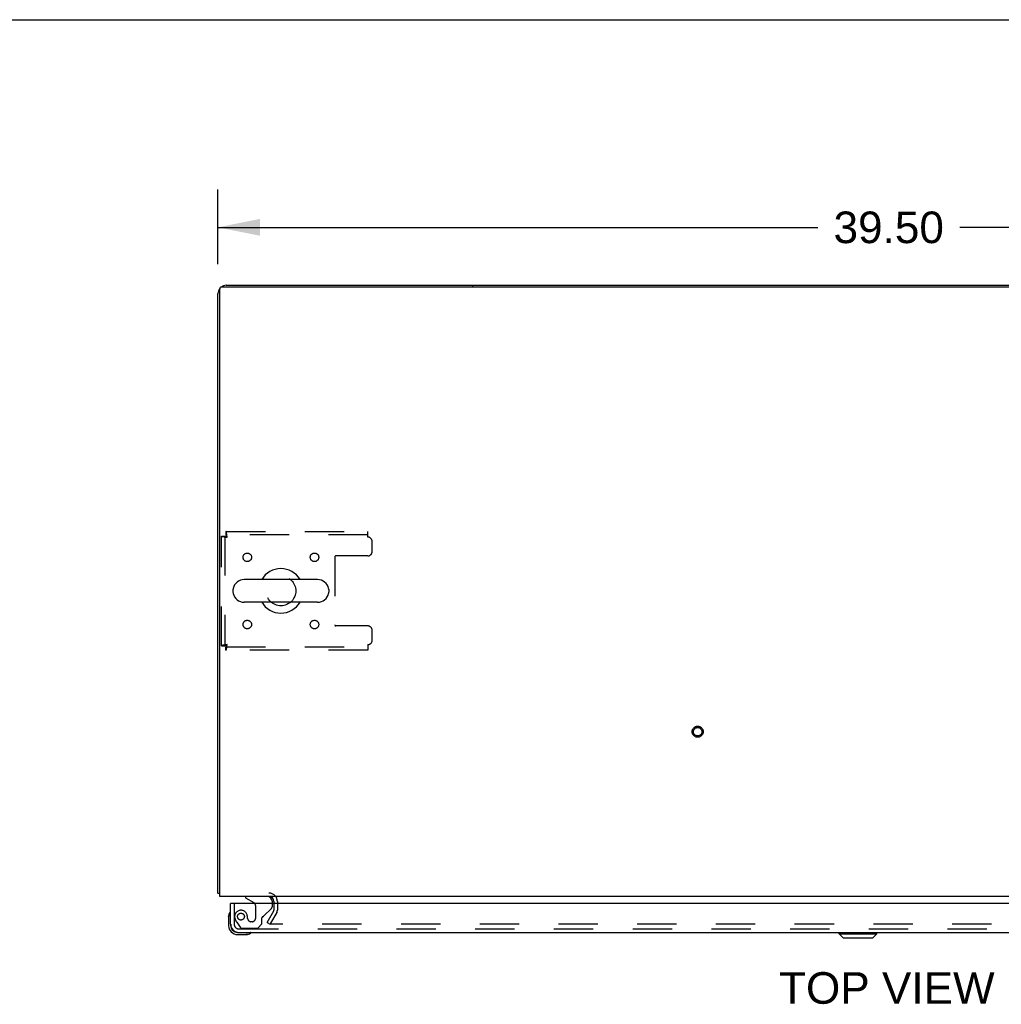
# Model space of a CAD drawing. Header units: inches. Extents: x 0 to 211, y 0 to 136.
# Tile 19 of 24: x 53 to 82, y 107 to 136. Entities that reach past the tile are written whole.
import ezdxf

# ---------------------------------------------------------------- set-up
doc = ezdxf.new("R2010")
doc.units = ezdxf.units.IN
doc.header["$LTSCALE"] = 11.589615
doc.header["$MEASUREMENT"] = 0
doc.linetypes.add('HIDDEN', pattern=[0.2, 0.1, -0.1])
doc.layers.get('0').update_dxf_attribs({"linetype": 'CONTINUOUS'})
for name, color, linetype in [('DEFAULT_2', 8, 'HIDDEN'), ('DIMENSIONS', 7, 'CONTINUOUS'), ('DOOR_ASSEMBLY', 7, 'CONTINUOUS')]:
    doc.layers.add(name, color=color, linetype=linetype)
doc.styles.get("Standard").update_dxf_attribs({"font": 'arial.ttf'})
doc.dimstyles.new('DIMSTYLE_1', dxfattribs={"dimtxt": 0.929648, "dimasz": 1.239531, "dimexe": 0.09, "dimexo": 0.07, "dimgap": 0.0375, "dimtad": 0, "dimtih": 1, "dimtoh": 1, "dimzin": 4, "dimdsep": 46, "dimtxsty": 'Standard', "dimblk": '_FILLED', "dimblk1": '_FILLED', "dimblk2": '_FILLED', "dimcen": 0.09, "dimadec": 3, "dimazin": 1, "dimtfac": 1, "dimtdec": 3, "dimtofl": 0, "dimtmove": 0, "dimatfit": 3, "dimldrblk": '_FILLED', "dimfxl": 0, "dimtolj": 1, "dimtzin": 4, "dimarcsym": 0})

# ---------------------------------------------------------------- blocks, each defined once
blk = doc.blocks.new('_FILLED')
at = {"color": 0, "linetype": 'ByBlock'}
blk.add_solid([(0, 0), (-1, 0.2), (-1, -0.2)], dxfattribs=at)
blk = doc.blocks.new('*D1')
at = {"layer": 'DIMENSIONS', "color": 2, "linetype": 'Continuous'}
for p, q in [((58.772, 129.15), (58.772, 131.35)), ((98.272, 129.15), (98.272, 131.35)), ((58.772, 130.234), (76.433, 130.234)), ((98.272, 130.234), (80.611, 130.234))]:
    blk.add_line(p, q, dxfattribs=at)
at = {"layer": 'DIMENSIONS', "color": 2, "linetype": 'Continuous', "xscale": 1.2395309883, "yscale": 1.2395309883, "zscale": 1.2395309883, "rotation": 180}
blk.add_blockref('_FILLED', (58.772, 130.234), dxfattribs=at)
at = {"layer": 'DIMENSIONS', "color": 2, "linetype": 'Continuous', "xscale": 1.2395309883, "yscale": 1.2395309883, "zscale": 1.2395309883}
blk.add_blockref('_FILLED', (98.272, 130.234), dxfattribs=at)
at = {"layer": 'DIMENSIONS', "color": 2, "linetype": 'Continuous', "insert": (78.522, 130.699), "char_height": 0.9296, "width": 3.24858, "attachment_point": 2, "line_spacing_factor": 0.9}
blk.add_mtext('39.50', dxfattribs=at)

msp = doc.modelspace()

# ---------------------------------------------------------------- linework, layer by layer
at = {"color": 7, "linetype": 'Continuous'}
for p, q in [((0, 136.348), (210.72, 136.348)), ((98.158, 128.477), (58.887, 128.477)), ((59.019, 128.529), (98.026, 128.529)), ((66.272, 128.529), (66.272, 128.477)), ((58.772, 110.633), (58.772, 128.282)), ((58.824, 110.529), (58.824, 128.414)), ((61.706, 119.863), (59.546, 119.863)), ((59.216, 119.567), (59.216, 119.49)), ((62.036, 119.567), (62.036, 119.49)), ((61.706, 119.194), (59.546, 119.194)), ((58.772, 110.633), (58.824, 110.633)), ((98.22, 110.529), (58.824, 110.529)), ((60.418, 110.386), (60.418, 110.325))]:
    msp.add_line(p, q, dxfattribs=at)
for points in [[(58.8, 110.618), (58.796, 110.619), (58.793, 110.62), (58.79, 110.62), (58.787, 110.621), (58.784, 110.622), (58.781, 110.623), (58.779, 110.624), (58.777, 110.625), (58.776, 110.626), (58.774, 110.627), (58.773, 110.628), (58.773, 110.63), (58.772, 110.631), (58.772, 110.633)], [(58.824, 110.613), (58.824, 110.613), (58.82, 110.614), (58.816, 110.615), (58.812, 110.616), (58.808, 110.617), (58.8, 110.618)]]:
    msp.add_lwpolyline(points, dxfattribs=at)
for centre, radius, start, end in [((59.019, 128.282), 0.246, 139.8946, 180), ((58.887, 128.414), 0.0625, 90, 180), ((59.019, 128.282), 0.246, 90, 130.1054), ((60.626, 119.529), 0.655, 30.674, 149.326), ((59.546, 119.529), 0.334, 90, 167.5716), ((61.706, 119.529), 0.334, 12.4284, 90), ((59.373, 119.567), 0.157, 167.5716, 180), ((59.373, 119.49), 0.157, 180, 192.4284), ((59.546, 119.529), 0.334, 192.4284, 270), ((61.706, 119.529), 0.334, 270, 347.5716), ((61.879, 119.567), 0.157, 0, 12.4284), ((61.879, 119.49), 0.157, 347.5716, 360), ((60.626, 119.529), 0.655, 210.674, 329.326), ((60.276, 110.386), 0.142, 0, 90)]:
    msp.add_arc(centre, radius, start, end, dxfattribs=at)
at = {"layer": 'DEFAULT_2', "color": 8, "linetype": 'HIDDEN'}
for p, q in [((59.01, 121.279), (59.01, 121.175)), ((59.01, 121.279), (63.189, 121.279)), ((63.189, 121.112), (63.189, 121.279)), ((58.876, 117.913), (58.876, 121.145)), ((58.876, 121.145), (58.98, 121.145)), ((58.98, 121.145), (58.98, 117.913)), ((63.189, 121.175), (59.01, 121.175)), ((63.314, 120.685), (63.314, 120.987)), ((62.214, 120.53), (62.214, 118.527)), ((63.189, 120.56), (62.244, 120.56)), ((63.189, 118.497), (62.244, 118.497)), ((63.314, 118.071), (63.314, 118.372)), ((58.876, 117.913), (58.98, 117.913)), ((59.01, 117.779), (59.01, 117.883)), ((59.01, 117.883), (63.189, 117.883)), ((63.189, 117.779), (59.01, 117.779)), ((63.189, 117.946), (63.189, 117.779)), ((60.418, 110.325), (60.418, 110.124)), ((60.522, 110.386), (60.522, 110.124)), ((60.218, 109.768), (60.414, 110.108)), ((60.504, 110.056), (60.308, 109.716)), ((60.504, 110.056), (60.322, 109.741)), ((60.218, 109.768), (60.308, 109.716)), ((95.455, 109.716), (60.34, 109.716))]:
    msp.add_line(p, q, dxfattribs=at)
for points in [[(59.043, 121.112), (59.041, 121.13), (59.038, 121.149), (59.036, 121.167), (59.034, 121.184), (59.031, 121.2), (59.029, 121.216), (59.027, 121.23), (59.024, 121.242), (59.022, 121.253), (59.02, 121.262), (59.017, 121.269), (59.015, 121.274), (59.013, 121.277), (59.01, 121.279)], [(58.876, 121.145), (58.877, 121.142), (58.88, 121.14), (58.886, 121.137), (58.893, 121.135), (58.902, 121.133), (58.913, 121.13), (58.925, 121.128), (58.939, 121.126), (58.954, 121.123), (58.971, 121.121), (58.988, 121.119), (59.006, 121.116), (59.024, 121.114), (59.043, 121.112)], [(58.98, 121.145), (58.981, 121.142), (58.982, 121.14), (58.984, 121.137), (58.986, 121.135), (58.99, 121.133), (58.994, 121.13), (58.999, 121.128), (59.004, 121.126), (59.01, 121.123), (59.016, 121.121), (59.022, 121.119), (59.029, 121.116), (59.036, 121.114), (59.043, 121.112)], [(59.043, 121.112), (59.041, 121.119), (59.038, 121.126), (59.036, 121.132), (59.034, 121.139), (59.031, 121.145), (59.029, 121.151), (59.027, 121.156), (59.024, 121.161), (59.022, 121.165), (59.02, 121.168), (59.017, 121.171), (59.015, 121.173), (59.013, 121.174), (59.01, 121.175)], [(59.043, 117.946), (59.024, 117.943), (59.006, 117.941), (58.988, 117.938), (58.971, 117.936), (58.954, 117.934), (58.939, 117.931), (58.925, 117.929), (58.913, 117.927), (58.902, 117.924), (58.893, 117.922), (58.886, 117.92), (58.88, 117.917), (58.877, 117.915), (58.876, 117.913)], [(59.043, 117.946), (59.036, 117.943), (59.029, 117.941), (59.022, 117.938), (59.016, 117.936), (59.01, 117.934), (59.004, 117.931), (58.999, 117.929), (58.994, 117.927), (58.99, 117.924), (58.986, 117.922), (58.984, 117.92), (58.982, 117.917), (58.981, 117.915), (58.98, 117.913)], [(59.01, 117.779), (59.013, 117.78), (59.015, 117.783), (59.017, 117.788), (59.02, 117.795), (59.022, 117.804), (59.024, 117.815), (59.027, 117.827), (59.029, 117.841), (59.031, 117.857), (59.034, 117.873), (59.036, 117.89), (59.038, 117.908), (59.041, 117.927), (59.043, 117.946)], [(59.01, 117.883), (59.013, 117.883), (59.015, 117.884), (59.017, 117.886), (59.02, 117.889), (59.022, 117.892), (59.024, 117.896), (59.027, 117.901), (59.029, 117.906), (59.031, 117.912), (59.034, 117.918), (59.036, 117.925), (59.038, 117.931), (59.041, 117.938), (59.043, 117.946)], [(60.322, 109.741), (60.321, 109.739), (60.32, 109.738), (60.32, 109.736), (60.32, 109.734), (60.32, 109.733)], [(60.32, 109.733), (60.32, 109.733), (60.32, 109.731), (60.32, 109.729), (60.321, 109.727), (60.322, 109.726), (60.323, 109.724), (60.324, 109.723), (60.325, 109.721), (60.327, 109.72), (60.328, 109.719), (60.33, 109.718)], [(60.34, 109.716), (60.338, 109.716), (60.336, 109.716), (60.334, 109.717), (60.332, 109.717), (60.33, 109.718)]]:
    msp.add_lwpolyline(points, dxfattribs=at)
for centre, radius in [((59.637, 120.518), 0.125), ((61.616, 120.518), 0.125), ((60.626, 119.529), 0.438), ((59.637, 118.539), 0.125), ((61.616, 118.539), 0.125), ((72.897, 115.383), 0.164), ((72.897, 115.383), 0.124)]:
    msp.add_circle(centre, radius, dxfattribs=at)
for centre, radius, start, end in [((63.189, 120.987), 0.125, 0, 90), ((63.189, 120.685), 0.125, 270, 360), ((62.244, 120.53), 0.03, 90, 180), ((62.244, 118.527), 0.03, 180, 270), ((63.189, 118.372), 0.125, 0, 90), ((63.189, 118.071), 0.125, 270, 360), ((60.276, 110.386), 0.246, 0, 90), ((60.385, 110.124), 0.033, 330, 360), ((60.385, 110.124), 0.137, 330, 360)]:
    msp.add_arc(centre, radius, start, end, dxfattribs=at)
at = {"layer": 'DOOR_ASSEMBLY', "color": 7, "linetype": 'Continuous'}
for p, q in [((59.589, 110.529), (59.589, 110.49)), ((59.589, 110.49), (59.827, 110.352)), ((59.209, 110.325), (59.147, 110.325)), ((60.376, 110.325), (60.376, 110.372)), ((59.087, 109.93), (59.09, 109.968)), ((59.087, 109.93), (59.087, 109.674)), ((59.147, 109.717), (59.147, 109.674)), ((59.35, 109.471), (59.394, 109.471)), ((59.35, 109.411), (59.607, 109.411)), ((59.644, 109.413), (59.607, 109.411)), ((77.064, 109.431), (77.064, 109.471)), ((77.064, 109.431), (78.168, 109.431)), ((77.182, 109.313), (77.064, 109.431)), ((77.065, 109.431), (77.065, 109.471)), ((77.183, 109.313), (77.065, 109.431)), ((77.182, 109.313), (78.05, 109.313)), ((78.05, 109.313), (78.168, 109.431)), ((78.168, 109.431), (78.168, 109.471))]:
    msp.add_line(p, q, dxfattribs=at)
at = {"layer": 'DOOR_ASSEMBLY', "color": 8, "linetype": 'HIDDEN'}
for p, q in [((60.219, 110.529), (59.589, 110.529)), ((59.251, 110.325), (59.251, 109.717)), ((59.877, 110.265), (59.877, 109.886)), ((60.128, 109.959), (60.347, 110.178)), ((60.376, 110.249), (60.376, 110.325)), ((59.648, 109.886), (59.648, 109.874)), ((60.069, 109.722), (60.069, 109.901)), ((59.326, 109.773), (59.427, 109.629)), ((59.492, 109.596), (59.943, 109.596)), ((59.779, 109.788), (59.746, 109.788)), ((59.943, 109.596), (60.069, 109.722)), ((59.394, 109.575), (95.838, 109.575))]:
    msp.add_line(p, q, dxfattribs=at)
at = {"layer": 'DOOR_ASSEMBLY', "color": 3, "linetype": 'Continuous'}
for p, q in [((59.147, 109.717), (59.147, 110.325)), ((96.023, 110.325), (59.209, 110.325)), ((59.394, 109.471), (95.838, 109.471))]:
    msp.add_line(p, q, dxfattribs=at)
at = {"layer": 'DOOR_ASSEMBLY', "color": 8, "linetype": 'HIDDEN'}
msp.add_circle((59.451, 109.938), 0.101, dxfattribs=at)
at = {"layer": 'DOOR_ASSEMBLY', "color": 7, "linetype": 'Continuous'}
for centre, radius, start, end in [((60.219, 110.372), 0.157, 0, 90), ((59.777, 110.265), 0.1, 36.5468, 59.908), ((59.337, 109.93), 0.25, 149.1101, 180), ((59.136, 110.051), 0.015, 96.3796, 149.1101), ((59.132, 110.051), 0.015, 0, 83.6204), ((59.35, 109.674), 0.263, 180, 270), ((59.35, 109.674), 0.203, 180, 270), ((59.607, 109.661), 0.25, 270, 300.8899), ((59.727, 109.456), 0.015, 6.3796, 90), ((59.727, 109.459), 0.015, 300.8899, 353.6204)]:
    msp.add_arc(centre, radius, start, end, dxfattribs=at)
at = {"layer": 'DOOR_ASSEMBLY', "color": 8, "linetype": 'HIDDEN'}
for centre, radius, start, end in [((59.777, 110.265), 0.1, 0, 36.5468), ((60.276, 110.249), 0.1, 315, 360), ((59.451, 109.938), 0.187, 17.8482, 196.8439), ((59.641, 109.995), 0.386, 196.8439, 215.1), ((59.255, 109.874), 0.393, 1.6599, 17.9298), ((59.746, 109.886), 0.098, 180, 270), ((59.779, 109.886), 0.098, 270, 360), ((60.108, 109.901), 0.039, 111.6096, 180), ((60.057, 110.03), 0.1, 291.6096, 315), ((59.394, 109.717), 0.142, 180, 270), ((59.492, 109.675), 0.079, 215.1, 270)]:
    msp.add_arc(centre, radius, start, end, dxfattribs=at)
at = {"layer": 'DOOR_ASSEMBLY', "color": 3, "linetype": 'Continuous'}
msp.add_arc((59.394, 109.717), 0.246, 180, 270, dxfattribs=at)

# ---------------------------------------------------------------- texts
at = {"layer": 'DIMENSIONS', "color": 2, "linetype": 'Continuous', "insert": (78.467, 108.302), "char_height": 0.9296, "width": 6.33474, "attachment_point": 2, "line_spacing_factor": 0.9}
msp.add_mtext('TOP VIEW', dxfattribs=at)

# ---------------------------------------------------------------- dimensions: what is measured, and where the dimension line sits
at = {"layer": 'DIMENSIONS', "color": 2, "linetype": 'Continuous'}
dim = msp.add_linear_dim(base=(98.272, 130.234), p1=(58.772, 131.42), p2=(98.272, 131.42), dimstyle='DIMSTYLE_1', dxfattribs=at)
dim.commit()
dim.dimension.update_dxf_attribs({"geometry": '*D1', "text_midpoint": (78.52, 130.229), "dimtype": 160})

doc.saveas('drawing.dxf')
